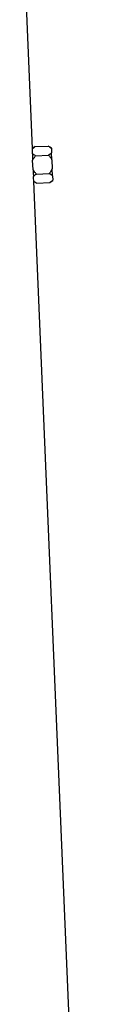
# Model space of a CAD drawing. Header units: millimetres. Extents: x 598 to 1373, y 615 to 2661.
# Tile 6 of 8: x 1203 to 1243, y 1638 to 2149. Entities that reach past the tile are written whole.
import ezdxf

# ---------------------------------------------------------------- set-up
doc = ezdxf.new("R2010")
doc.units = ezdxf.units.MM

msp = doc.modelspace()

# ---------------------------------------------------------------- linework, layer by layer
at = {"color": 7, "linetype": 'Continuous', "lineweight": 25}
for p, q in [((1206.75, 2082.55), (1202.9, 2173.91)), ((1208.2, 2083.47), (1206.75, 2082.55)), ((1208.2, 2083.47), (1214.92, 2083.75)), ((1216.6, 2082.87), (1214.92, 2083.75)), ((1216.61, 2082.61), (1216.6, 2082.87)), ((1216.61, 2082.61), (1216.71, 2080.28)), ((1208.4, 2078.72), (1215.12, 2079.01)), ((1216.86, 2076.66), (1216.71, 2080.28)), ((1206.87, 2076.24), (1206.86, 2076.47)), ((1207.06, 2071.58), (1206.87, 2076.24)), ((1207.07, 2071.36), (1207.06, 2071.58)), ((1216.86, 2076.66), (1217.05, 2072)), ((1217.21, 2068.38), (1217.05, 2072)), ((1208.8, 2069.24), (1215.52, 2069.52)), ((1217.21, 2068.38), (1217.3, 2066.05)), ((1243.4, 1211.91), (1207.48, 2065.29)), ((1207.48, 2065.29), (1209, 2064.49)), ((1209, 2064.49), (1215.72, 2064.77)), ((1215.72, 2064.77), (1217.32, 2065.79)), ((1217.32, 2065.79), (1217.3, 2066.05))]:
    msp.add_line(p, q, dxfattribs=at)
for centre, major_axis, start_param, end_param in [((985, 2070.95), (221.63, 14), 6.242912, 6.262755), ((985, 2051.93), (222.43, 14.05), 6.279351, 6.299141)]:
    msp.add_ellipse(centre, major_axis=major_axis, ratio=0.576498, start_param=start_param, end_param=end_param, dxfattribs=at)
for points, knots in [([(1206.75, 2082.34), (1206.95, 2082.54), (1207.17, 2082.74), (1207.66, 2083.11), (1207.93, 2083.29), (1208.2, 2083.47)], [0, 0, 0, 0, 0.5, 0.5, 1, 1, 1, 1]), ([(1206.75, 2082.44), (1206.75, 2082.47), (1206.75, 2082.54), (1206.75, 2082.41), (1206.75, 2082.34)], [0, 0, 0, 0, 0.536046, 1, 1, 1, 1]), ([(1214.92, 2083.75), (1215.24, 2083.58), (1215.56, 2083.4), (1216.13, 2083.02), (1216.39, 2082.82), (1216.61, 2082.61)], [0, 0, 0, 0, 0.5, 0.5, 1, 1, 1, 1]), ([(1206.78, 2079.8), (1206.79, 2079.32), (1206.8, 2078.81), (1206.82, 2077.97), (1206.82, 2077.68), (1206.84, 2077.08), (1206.85, 2076.78), (1206.86, 2076.47)], [0, 0, 0, 0, 0.5, 0.5, 0.75, 0.75, 1, 1, 1, 1]), ([(1208.4, 2078.72), (1208.09, 2078.89), (1207.8, 2079.06), (1207.24, 2079.41), (1206.99, 2079.6), (1206.78, 2079.8)], [0, 0, 0, 0, 0.5, 0.5, 1, 1, 1, 1]), ([(1206.87, 2076.24), (1207.06, 2076.7), (1207.29, 2077.12), (1207.81, 2077.95), (1208.1, 2078.34), (1208.4, 2078.72)], [0, 0, 0, 0, 0.5, 0.5, 1, 1, 1, 1]), ([(1216.71, 2080.28), (1216.5, 2080.05), (1216.26, 2079.83), (1215.72, 2079.41), (1215.43, 2079.2), (1215.12, 2079.01)], [0, 0, 0, 0, 0.5, 0.5, 1, 1, 1, 1]), ([(1215.12, 2079.01), (1215.45, 2078.65), (1215.77, 2078.28), (1216.36, 2077.5), (1216.63, 2077.09), (1216.86, 2076.66)], [0, 0, 0, 0, 0.5, 0.5, 1, 1, 1, 1]), ([(1208.8, 2069.24), (1208.47, 2069.59), (1208.15, 2069.96), (1207.56, 2070.74), (1207.29, 2071.15), (1207.06, 2071.58)], [0, 0, 0, 0, 0.5, 0.5, 1, 1, 1, 1]), ([(1217.05, 2072), (1216.86, 2071.55), (1216.63, 2071.12), (1216.11, 2070.3), (1215.82, 2069.9), (1215.52, 2069.52)], [0, 0, 0, 0, 0.5, 0.5, 1, 1, 1, 1]), ([(1207.07, 2071.36), (1207.1, 2070.74), (1207.14, 2070.15), (1207.19, 2069.31), (1207.21, 2069.04), (1207.24, 2068.52), (1207.26, 2068.27), (1207.27, 2068.03)], [0, 0, 0, 0, 0.5, 0.5, 0.75, 0.75, 1, 1, 1, 1]), ([(1207.27, 2068.03), (1207.47, 2068.25), (1207.71, 2068.45), (1208.23, 2068.85), (1208.51, 2069.05), (1208.8, 2069.24)], [0, 0, 0, 0, 0.5, 0.5, 1, 1, 1, 1]), ([(1215.52, 2069.52), (1215.84, 2069.35), (1216.15, 2069.17), (1216.73, 2068.79), (1216.99, 2068.59), (1217.21, 2068.38)], [0, 0, 0, 0, 0.5, 0.5, 1, 1, 1, 1]), ([(1207.46, 2065.49), (1207.47, 2065.43), (1207.48, 2065.29), (1207.47, 2065.36), (1207.47, 2065.39)], [0, 0, 0, 0, 0.480788, 1, 1, 1, 1]), ([(1209, 2064.49), (1208.71, 2064.64), (1208.43, 2064.8), (1207.91, 2065.13), (1207.67, 2065.31), (1207.46, 2065.49)], [0, 0, 0, 0, 0.5, 0.5, 1, 1, 1, 1]), ([(1217.3, 2066.05), (1217.11, 2065.82), (1216.86, 2065.6), (1216.32, 2065.18), (1216.03, 2064.97), (1215.72, 2064.77)], [0, 0, 0, 0, 0.5, 0.5, 1, 1, 1, 1])]:
    msp.add_open_spline(points, degree=3, knots=knots, dxfattribs=at)

doc.saveas('drawing.dxf')
